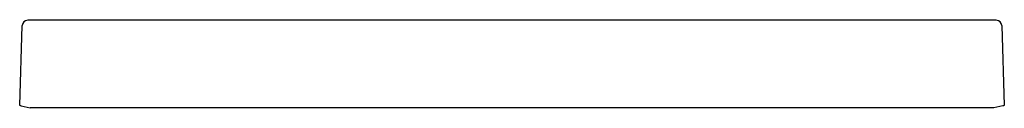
# Model space of a CAD drawing. Header units: millimetres. Extents: x 4919.041 to 4919.941, y 3153.745 to 3153.824.
import ezdxf

# ---------------------------------------------------------------- set-up
doc = ezdxf.new("R2010")
doc.units = ezdxf.units.MM
doc.layers.add('SANINDUSA', color=3, linetype='Continuous')

msp = doc.modelspace()

# ---------------------------------------------------------------- linework, layer by layer
at = {"layer": 'SANINDUSA'}
for p, q in [((4919.04063, 3153.74652), (4919.04293, 3153.81956)), ((4919.04926, 3153.8244), (4919.04799, 3153.8244)), ((4919.93187, 3153.82439), (4919.04926, 3153.82439)), ((4919.93315, 3153.8244), (4919.93187, 3153.82439)), ((4919.93821, 3153.81956), (4919.94051, 3153.74652)), ((4919.04209, 3153.74622), (4919.0502, 3153.74452)), ((4919.93905, 3153.74622), (4919.93094, 3153.74452)), ((4919.93094, 3153.74452), (4919.0502, 3153.74452))]:
    msp.add_line(p, q, dxfattribs=at)
at = {"layer": 'SANINDUSA', "flags": 128}
for points in [[(4919.04209, 3153.74622), (4919.04147, 3153.74634), (4919.04101, 3153.74644), (4919.04073, 3153.7465), (4919.04063, 3153.74652)], [(4919.94051, 3153.74652), (4919.94041, 3153.7465), (4919.94013, 3153.74644), (4919.93967, 3153.74634), (4919.93905, 3153.74622)]]:
    msp.add_lwpolyline(points, dxfattribs=at)
at = {"layer": 'SANINDUSA'}
for centre, start, end in [((4919.04792, 3153.8194), 89.28823, 178.19809), ((4919.93321, 3153.8194), 1.80191, 90.71177)]:
    msp.add_arc(centre, 0.005, start, end, dxfattribs=at)
for points, knots in [([(4919.04805, 3153.82439), (4919.04805, 3153.82439), (4919.04805, 3153.82439), (4919.04802, 3153.82439), (4919.048, 3153.8244), (4919.04799, 3153.8244)], [0, 0, 0, 0, 0.000047, 0.502029, 1, 1, 1, 1]), ([(4919.04799, 3153.8244), (4919.04802, 3153.82439), (4919.04805, 3153.82439), (4919.04805, 3153.82439), (4919.04805, 3153.82439)], [0, 0, 0, 0, 0.999953, 1, 1, 1, 1]), ([(4919.04926, 3153.82439), (4919.04926, 3153.82439), (4919.04884, 3153.82439), (4919.04841, 3153.82439), (4919.04799, 3153.8244)], [0, 0, 0, 0, 0.000047, 1, 1, 1, 1]), ([(4919.93315, 3153.8244), (4919.93314, 3153.8244), (4919.93312, 3153.82439), (4919.93308, 3153.82439), (4919.93308, 3153.82439), (4919.93308, 3153.82439)], [0, 0, 0, 0, 0.497948, 0.999953, 1, 1, 1, 1])]:
    msp.add_open_spline(points, degree=3, knots=knots, dxfattribs=at)

doc.saveas('drawing.dxf')
